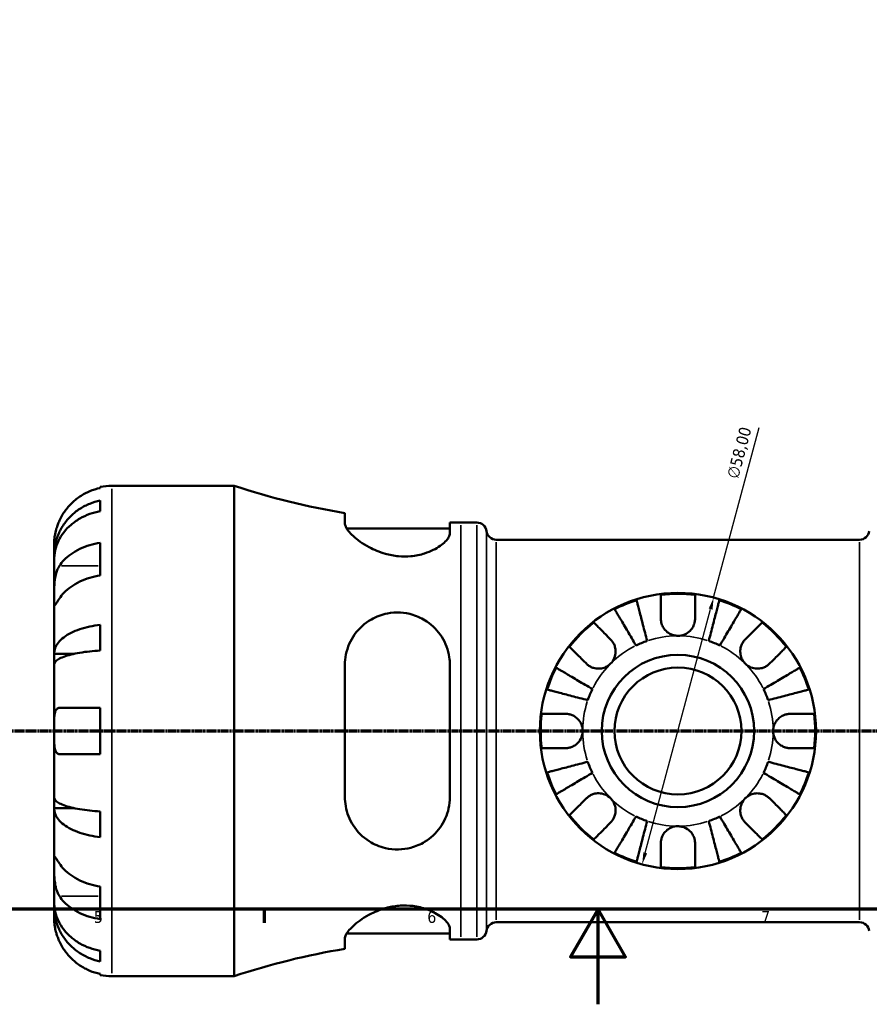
# Model space of a CAD drawing. Header units: millimetres. Extents: x 0 to 902, y 0 to 837.
# Tile 2 of 11: x 299 to 477, y 0 to 207. Entities that reach past the tile are written whole.
import ezdxf

# ---------------------------------------------------------------- set-up
doc = ezdxf.new("R2010")
doc.units = ezdxf.units.MM
doc.linetypes.add('CHAIN', pattern=[0.7087, 0.4724, -0.0591, 0.1181, -0.0591])
for name, color, linetype, lineweight in [('Border (ISO)', 7, 'Continuous', 70), ('Dimension (ISO)', 7, 'Continuous', 25), ('Section Line (ISO)', 7, 'CHAIN', 70), ('Visible (ISO)', 7, 'Continuous', 50), ('Visible Narrow (ISO)', 7, 'Continuous', 35)]:
    doc.layers.add(name, color=color, linetype=linetype, lineweight=lineweight)
doc.styles.add('Note Text (ISO)', font='tahoma.ttf')
doc.dimstyles.new('Default (ISO)', dxfattribs={"dimtxt": 2.5, "dimasz": 2.5, "dimexe": 3.175, "dimexo": 0, "dimgap": 0.762, "dimtad": 1, "dimrnd": 1e-08, "dimzin": 0, "dimtxsty": 'Note Text (ISO)', "dimcen": 0.09, "dimdle": 10, "dimclrd": 256, "dimclre": 256, "dimclrt": 232, "dimazin": 0, "dimtfac": 1.40208, "dimtmove": 0, "dimatfit": 3, "dimfxl": 1, "dimtolj": 1, "dimtzin": 0, "dimlwd": -1, "dimlwe": -1, "dimarcsym": 0})

# ---------------------------------------------------------------- blocks, each defined once
blk = doc.blocks.new('Borders Default Border')
at = {"layer": 'Border (ISO)'}
blk.add_line((350.42, 20), (350.42, 17.1), dxfattribs=at)
at = {"layer": 'Border (ISO)', "flags": 128}
for points in [[(20, 20), (20, 574), (821, 574), (821, 20), (20, 20)], [(420.5, 0), (420.5, 20), (414.73, 10), (426.27, 10), (420.5, 20)]]:
    blk.add_lwpolyline(points, dxfattribs=at)
at = {"layer": 'Border (ISO)', "color": 232, "true_color": 0xca0064, "char_height": 2.5, "attachment_point": 7, "style": 'Note Text (ISO)'}
for s, insert in [('5', (314.64, 17.05)), ('6', (384.66, 17.05)), ('7', (454.77, 17.1))]:
    blk.add_mtext(s, dxfattribs=dict(at, insert=insert))
blk = doc.blocks.new('2dTransSection0')
at = {"layer": 'Section Line (ISO)', "linetype": 'CHAIN'}
blk.add_line((133.6, 57.4), (647.2, 57.4), dxfattribs=at)
blk = doc.blocks.new('*D15')
at = {"layer": 'Defpoints', "color": 0, "transparency": 16777216}
for p in [(444.78, 85.41), (429.77, 29.39)]:
    blk.add_point(p, dxfattribs=at)
at = {"layer": 'Dimension (ISO)', "transparency": 16777216}
for p, q in [((444.78, 85.41), (454.36, 121.16)), ((430.42, 31.8), (444.14, 83))]:
    blk.add_line(p, q, dxfattribs=at)
for points in [[(443.74, 83.11), (444.54, 82.89), (444.78, 85.41)], [(430.02, 31.91), (430.82, 31.7), (429.77, 29.39)]]:
    blk.add_solid(points, dxfattribs=at)
at = {"layer": 'Dimension (ISO)', "color": 232, "true_color": 0xca0064, "transparency": 16777216, "insert": (447.48, 110.85), "char_height": 2.5, "attachment_point": 1, "rotation": 75, "style": 'Note Text (ISO)'}
blk.add_mtext('\\A1;∅58,00', dxfattribs=at)

msp = doc.modelspace()

# ---------------------------------------------------------------- linework, layer by layer
at = {"layer": 'Visible (ISO)'}
for p, q in [((315.979, 108.426), (315.979, 108.656)), ((318.404, 108.901), (344.079, 108.901)), ((344.079, 5.901), (344.079, 108.901)), ((315.979, 103.5598), (315.979, 105.7952)), ((367.3415, 103.1591), (367.3415, 101.0095)), ((367.7269, 99.916), (389.3915, 99.916)), ((389.3915, 98.9426), (389.3915, 101.1938)), ((391.709, 101.176), (395.049, 101.176)), ((399.1366, 97.571), (475.4213, 97.571)), ((306.279, 94.2423), (306.279, 96.776)), ((315.979, 90.0516), (315.979, 96.9106)), ((306.279, 94.2423), (306.3301, 94.2423)), ((306.279, 93.2779), (306.279, 94.2423)), ((306.279, 85.2433), (306.279, 93.2779)), ((306.279, 73.6255), (306.279, 85.2433)), ((315.979, 74.2851), (315.979, 79.682)), ((306.279, 73.6255), (310.5707, 73.6255)), ((306.279, 71.2973), (306.279, 73.6255)), ((306.279, 57.401), (306.279, 71.2973)), ((367.3415, 71.261), (367.3415, 43.541)), ((389.3915, 43.541), (389.3915, 71.261)), ((315.979, 52.551), (315.979, 62.251)), ((306.279, 43.5046), (306.279, 57.401)), ((306.279, 41.1764), (306.279, 43.5046)), ((306.279, 29.5586), (306.279, 41.1764)), ((306.279, 41.1764), (310.5707, 41.1764)), ((315.979, 35.12), (315.979, 40.5168)), ((306.279, 21.524), (306.279, 29.5586)), ((315.979, 17.8913), (315.979, 24.7503)), ((306.279, 20.5597), (306.279, 21.524)), ((306.279, 20.5597), (306.3301, 20.5597)), ((306.279, 18.026), (306.279, 20.5597)), ((399.1366, 17.231), (475.4213, 17.231)), ((367.7269, 14.886), (389.3915, 14.886)), ((389.3915, 13.6081), (389.3915, 15.8593)), ((367.3415, 13.7924), (367.3415, 11.6428)), ((391.709, 13.626), (395.049, 13.626)), ((315.979, 9.0067), (315.979, 11.2422)), ((315.979, 6.1459), (315.979, 6.3759)), ((318.404, 5.901), (344.079, 5.901))]:
    msp.add_line(p, q, dxfattribs=at)
for radius in [29, 16, 13.3333]:
    msp.add_circle((437.279, 57.401), radius, dxfattribs=at)
for centre, radius, start, end in [((318.404, 96.776), 12.125, 90, 101.536959), ((391.709, 251.8745), 150.6985, 251.575096, 260.694591), ((391.709, 251.8745), 150.6985, 269.118849, 270), ((395.049, 99.116), 2.06, 7.180756, 90), ((399.1366, 99.631), 2.06, 187.180756, 270), ((475.4213, 99.631), 2.06, 270, 352.819244), ((437.279, 57.401), 28.8182, 107.543739, 117.456261), ((437.279, 57.401), 28.8182, 82.823794, 97.176206), ((437.279, 57.401), 28.8182, 62.543739, 72.456261), ((437.279, 57.401), 28.8182, 127.823794, 142.176206), ((437.279, 57.401), 28.8182, 37.823794, 52.176206), ((437.279, 57.401), 20, 108.887974, 116.112026), ((437.279, 57.401), 20, 63.887974, 71.112026), ((437.279, 57.401), 28.8182, 152.543739, 162.456261), ((437.279, 57.401), 28.8182, 17.543739, 27.456261), ((437.279, 57.401), 20, 153.887974, 161.112026), ((437.279, 57.401), 20, 18.887974, 26.112026), ((437.279, 57.401), 28.8182, 172.823794, 187.176206), ((437.279, 57.401), 28.8182, 352.823794, 7.176206), ((437.279, 57.401), 20, 198.887974, 206.112026), ((437.279, 57.401), 20, 333.887974, 341.112026), ((437.279, 57.401), 28.8182, 197.543739, 207.456261), ((437.279, 57.401), 28.8182, 332.543739, 342.456261), ((437.279, 57.401), 28.8182, 217.823794, 232.176206), ((437.279, 57.401), 20, 243.887974, 251.112026), ((437.279, 57.401), 20, 288.887974, 296.112026), ((437.279, 57.401), 28.8182, 307.823794, 322.176206), ((437.279, 57.401), 28.8182, 242.543739, 252.456261), ((437.279, 57.401), 28.8182, 287.543739, 297.456261), ((437.279, 57.401), 28.8182, 262.823794, 277.176206), ((399.1366, 15.171), 2.06, 90, 172.819244), ((475.4213, 15.171), 2.06, 7.180756, 90), ((395.049, 15.686), 2.06, 270, 352.819244), ((391.709, -137.0726), 150.6985, 90, 90.881151), ((391.709, -137.0726), 150.6985, 99.305409, 108.424904), ((318.404, 18.026), 12.125, 258.463041, 270)]:
    msp.add_arc(centre, radius, start, end, dxfattribs=at)
for points, knots in [([(315.979, 108.426), (315.2024, 108.2668), (314.444, 108.0273), (313.0811, 107.4614), (312.3545, 107.0794), (310.9983, 106.1706), (310.3687, 105.6437), (309.3096, 104.5815), (308.7829, 103.948), (307.9754, 102.7354), (307.6651, 102.1759), (307.4107, 101.626)], [0.23003714, 0.23003714, 0.23003714, 0.23003714, 0.44815444, 0.44815444, 0.67274363, 0.67274363, 0.89733283, 0.89733283, 1.12273273, 1.12273273, 1.29814862, 1.29814862, 1.29814862, 1.29814862]), ([(306.279, 94.2423), (306.279, 94.9716), (306.3529, 95.7682), (306.6723, 97.3285), (306.9178, 98.0922), (307.4921, 99.4379), (307.8734, 100.1441), (308.7811, 101.4628), (309.3076, 102.0753), (310.3665, 103.1027), (310.9961, 103.6125), (312.3524, 104.4918), (313.0791, 104.8614), (314.4425, 105.4092), (315.2017, 105.6411), (315.979, 105.7952)], [5.40543217, 5.40543217, 5.40543217, 5.40543217, 5.63143793, 5.63143793, 5.85744368, 5.85744368, 6.08261689, 6.08261689, 6.3077901, 6.3077901, 6.53234794, 6.53234794, 6.75690579, 6.75690579, 6.97520876, 6.97520876, 6.97520876, 6.97520876]), ([(315.979, 103.5598), (315.2017, 103.4226), (314.4425, 103.2162), (313.0791, 102.7287), (312.3524, 102.3998), (310.9961, 101.6172), (310.3665, 101.1635), (309.3076, 100.2491), (308.7811, 99.704), (307.8734, 98.5304), (307.4921, 97.9019), (306.9178, 96.7042), (306.6723, 96.0246), (306.3529, 94.636), (306.279, 93.927), (306.279, 93.2779)], [0.23003486, 0.23003486, 0.23003486, 0.23003486, 0.44833783, 0.44833783, 0.67289568, 0.67289568, 0.89745353, 0.89745353, 1.12262674, 1.12262674, 1.34779995, 1.34779995, 1.5738057, 1.5738057, 1.79981146, 1.79981146, 1.79981146, 1.79981146]), ([(307.4107, 101.626), (307.3404, 101.4739), (307.273, 101.3206), (307.0921, 100.8876), (306.9865, 100.6079), (306.7854, 100.0145), (306.6945, 99.7046), (306.5019, 98.9443), (306.4243, 98.52), (306.316, 97.7256), (306.2952, 97.3854), (306.2767, 96.9029), (306.279, 96.776), (306.279, 96.776)], [-0.775077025, -0.775077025, -0.775077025, -0.775077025, -0.725603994, -0.725603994, -0.635942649, -0.635942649, -0.533656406, -0.533656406, -0.3753162, -0.3753162, -0.192167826, -0.192167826, 0, 0, 0, 0]), ([(389.3915, 98.9426), (389.3915, 98.6728), (389.3025, 98.381), (388.8073, 97.4972), (388.1916, 96.8665), (386.4782, 95.6746), (385.3826, 95.1105), (383.197, 94.4129), (382.2219, 94.2041), (380.3421, 94.0306), (379.4799, 94.029), (377.6631, 94.1933), (376.7348, 94.3714), (374.6023, 94.9735), (373.4568, 95.4578), (371.0768, 96.7258), (369.9334, 97.558), (368.3117, 99.0584), (367.7701, 99.7392), (367.3993, 100.5708), (367.3415, 100.8021), (367.3415, 101.0095)], [-3.90217993, -3.90217993, -3.90217993, -3.90217993, -3.64681317, -3.64681317, -3.16699403, -3.16699403, -2.69380431, -2.69380431, -2.36905052, -2.36905052, -2.10605771, -2.10605771, -1.8197277, -1.8197277, -1.4221249, -1.4221249, -0.88910496, -0.88910496, -0.41360928, -0.41360928, -0.20703209, -0.20703209, -0.20703209, -0.20703209]), ([(307.4107, 92.1022), (307.6651, 92.4911), (307.9754, 92.8867), (308.7829, 93.7442), (309.3096, 94.1921), (310.3687, 94.9432), (310.9983, 95.3157), (312.3545, 95.9584), (313.0811, 96.2285), (314.444, 96.6287), (315.2024, 96.798), (315.979, 96.9106)], [5.9143146, 5.9143146, 5.9143146, 5.9143146, 6.08973048, 6.08973048, 6.31513039, 6.31513039, 6.53971958, 6.53971958, 6.76430877, 6.76430877, 6.98242607, 6.98242607, 6.98242607, 6.98242607]), ([(306.279, 85.2433), (306.279, 85.5114), (306.2787, 85.81), (306.2812, 86.4783), (306.2842, 86.8488), (306.3089, 87.7413), (306.3361, 88.2679), (306.4472, 89.2978), (306.5278, 89.7902), (306.7253, 90.5812), (306.8224, 90.8881), (307.0454, 91.4498), (307.1691, 91.7034), (307.34, 91.9914), (307.375, 92.0476), (307.4107, 92.1022)], [0, 0, 0, 0, 0.113756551, 0.113756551, 0.235380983, 0.235380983, 0.394308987, 0.394308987, 0.546306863, 0.546306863, 0.652040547, 0.652040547, 0.753818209, 0.753818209, 0.779337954, 0.779337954, 0.779337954, 0.779337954]), ([(315.979, 90.0516), (315.2024, 89.9391), (314.444, 89.7697), (313.0811, 89.3696), (312.3545, 89.0995), (310.9983, 88.4568), (310.3687, 88.0843), (309.3096, 87.3332), (308.7829, 86.8853), (307.9754, 86.0278), (307.6651, 85.6321), (307.4107, 85.2433)], [0.23003714, 0.23003714, 0.23003714, 0.23003714, 0.44815444, 0.44815444, 0.67274363, 0.67274363, 0.89733283, 0.89733283, 1.12273273, 1.12273273, 1.29814862, 1.29814862, 1.29814862, 1.29814862]), ([(307.4107, 85.2433), (307.3571, 85.1613), (307.3051, 85.0817), (307.1229, 84.8026), (307.0039, 84.6201), (306.7861, 84.2912), (306.6909, 84.1507), (306.4997, 83.8935), (306.4242, 83.8171), (306.3163, 83.8302), (306.2952, 83.9532), (306.2767, 84.4307), (306.279, 84.7896), (306.279, 85.2433)], [-0.780900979, -0.780900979, -0.780900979, -0.780900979, -0.742496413, -0.742496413, -0.641680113, -0.641680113, -0.533087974, -0.533087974, -0.377279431, -0.377279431, -0.192503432, -0.192503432, 0, 0, 0, 0]), ([(428.5922, 84.8787), (428.6218, 84.7643), (428.6663, 84.5922), (428.7714, 84.1857), (428.8423, 83.9118), (429.0109, 83.2598), (429.1086, 82.8819), (429.3055, 82.1206), (429.4228, 81.667), (429.6754, 80.6904), (429.8106, 80.1673), (430.0682, 79.1714), (430.2143, 78.6066), (430.5127, 77.4527), (430.6651, 76.8635), (430.8046, 76.324)], [0.17074416, 0.17074416, 0.17074416, 0.17074416, 0.33302591, 0.33302591, 0.49965759, 0.49965759, 0.66628928, 0.66628928, 0.83312632, 0.83312632, 0.99996336, 0.99996336, 1.16712537, 1.16712537, 1.33428737, 1.33428737, 1.33428737, 1.33428737]), ([(433.679, 81.001), (433.679, 81.3886), (433.679, 81.7812), (433.679, 82.6632), (433.679, 83.1355), (433.679, 83.9262), (433.679, 84.3179), (433.679, 84.9936), (433.679, 85.2776), (433.679, 85.6976), (433.679, 85.8752), (433.679, 85.9934)], [4.427884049, 4.427884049, 4.427884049, 4.427884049, 4.551246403, 4.551246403, 4.719132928, 4.719132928, 4.885869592, 4.885869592, 5.052606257, 5.052606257, 5.214004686, 5.214004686, 5.214004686, 5.214004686]), ([(440.879, 85.9934), (440.879, 85.8752), (440.879, 85.6976), (440.879, 85.2776), (440.879, 84.9936), (440.879, 84.3179), (440.879, 83.9262), (440.879, 83.1355), (440.879, 82.6632), (440.879, 81.7812), (440.879, 81.3886), (440.879, 81.001)], [0.170753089, 0.170753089, 0.170753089, 0.170753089, 0.332151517, 0.332151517, 0.498888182, 0.498888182, 0.665624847, 0.665624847, 0.833511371, 0.833511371, 0.956873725, 0.956873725, 0.956873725, 0.956873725]), ([(443.7533, 76.324), (443.8928, 76.8635), (444.0452, 77.4527), (444.3436, 78.6066), (444.4897, 79.1714), (444.7473, 80.1673), (444.8826, 80.6904), (445.1351, 81.667), (445.2524, 82.1206), (445.4493, 82.8819), (445.5471, 83.2598), (445.7157, 83.9118), (445.7865, 84.1857), (445.8916, 84.5922), (445.9362, 84.7643), (445.9657, 84.8787)], [4.0064771, 4.0064771, 4.0064771, 4.0064771, 4.1736391, 4.1736391, 4.3408011, 4.3408011, 4.50763814, 4.50763814, 4.67447518, 4.67447518, 4.84110687, 4.84110687, 5.00773856, 5.00773856, 5.17002031, 5.17002031, 5.17002031, 5.17002031]), ([(428.4764, 75.3597), (428.1936, 75.8398), (427.8847, 76.3641), (427.2798, 77.3911), (426.9837, 77.8937), (426.4616, 78.7801), (426.1874, 79.2456), (425.6754, 80.1148), (425.4376, 80.5185), (425.0385, 81.196), (424.8404, 81.5324), (424.4986, 82.1126), (424.355, 82.3564), (424.1419, 82.7181), (424.0517, 82.8714), (423.9917, 82.9731)], [4.0064772, 4.0064772, 4.0064772, 4.0064772, 4.1736392, 4.1736392, 4.3408012, 4.3408012, 4.50763824, 4.50763824, 4.67447528, 4.67447528, 4.84110697, 4.84110697, 5.00773866, 5.00773866, 5.1700204, 5.1700204, 5.1700204, 5.1700204]), ([(450.5662, 82.9731), (450.5062, 82.8714), (450.416, 82.7181), (450.2029, 82.3564), (450.0593, 82.1126), (449.7175, 81.5324), (449.5194, 81.196), (449.1203, 80.5185), (448.8825, 80.1148), (448.3705, 79.2456), (448.0963, 78.7801), (447.5742, 77.8937), (447.2781, 77.3911), (446.6732, 76.3641), (446.3643, 75.8398), (446.0815, 75.3597)], [0.17074416, 0.17074416, 0.17074416, 0.17074416, 0.33302591, 0.33302591, 0.49965759, 0.49965759, 0.66628928, 0.66628928, 0.83312632, 0.83312632, 0.99996336, 0.99996336, 1.16712537, 1.16712537, 1.33428737, 1.33428737, 1.33428737, 1.33428737]), ([(367.3415, 71.261), (367.3415, 72.0091), (367.4175, 72.7477), (367.878, 75.0025), (368.5081, 76.4224), (370.2988, 78.9395), (371.4916, 80.0305), (373.9207, 81.4186), (375.0613, 81.8524), (377.1638, 82.2566), (378.0702, 82.3203), (379.8702, 82.2186), (380.7382, 82.0636), (382.6611, 81.4779), (383.6657, 80.9903), (385.8313, 79.5169), (386.8817, 78.4186), (388.4859, 75.891), (389.0317, 74.449), (389.3487, 72.3797), (389.3915, 71.8218), (389.3915, 71.261)], [-3.96248099, -3.96248099, -3.96248099, -3.96248099, -3.72513012, -3.72513012, -3.21817655, -3.21817655, -2.68735953, -2.68735953, -2.30046642, -2.30046642, -2.02260678, -2.02260678, -1.75589657, -1.75589657, -1.41251582, -1.41251582, -0.9317505, -0.9317505, -0.44019098, -0.44019098, -0.26199162, -0.26199162, -0.26199162, -0.26199162]), ([(437.279, 77.401), (436.9969, 77.401), (436.7159, 77.4341), (436.1508, 77.5692), (435.8699, 77.6747), (435.203, 78.0249), (434.8459, 78.3096), (434.3288, 78.9097), (434.1468, 79.1952), (433.8697, 79.7984), (433.7766, 80.1097), (433.6941, 80.6172), (433.679, 80.8104), (433.679, 81.001)], [0, 0, 0, 0, 0.084614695, 0.084614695, 0.174342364, 0.174342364, 0.310887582, 0.310887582, 0.414271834, 0.414271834, 0.516657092, 0.516657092, 0.58005471, 0.58005471, 0.58005471, 0.58005471]), ([(440.879, 81.001), (440.879, 80.7323), (440.8489, 80.4591), (440.7146, 79.8807), (440.6029, 79.5808), (440.2827, 78.9858), (440.0707, 78.7001), (439.4875, 78.1203), (439.0966, 77.8586), (438.2265, 77.4955), (437.7553, 77.401), (437.279, 77.401)], [-0.580105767, -0.580105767, -0.580105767, -0.580105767, -0.490971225, -0.490971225, -0.391105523, -0.391105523, -0.283184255, -0.283184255, -0.142887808, -0.142887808, 0, 0, 0, 0]), ([(306.279, 73.6255), (306.279, 74.0078), (306.3529, 74.4255), (306.6723, 75.2434), (306.9178, 75.6438), (307.4921, 76.3492), (307.8734, 76.7194), (308.7811, 77.4108), (309.3076, 77.7319), (310.3665, 78.2704), (310.9961, 78.5377), (312.3524, 78.9987), (313.0791, 79.1924), (314.4425, 79.4796), (315.2017, 79.6012), (315.979, 79.682)], [5.40543217, 5.40543217, 5.40543217, 5.40543217, 5.63143793, 5.63143793, 5.85744368, 5.85744368, 6.08261689, 6.08261689, 6.3077901, 6.3077901, 6.53234794, 6.53234794, 6.75690579, 6.75690579, 6.97520876, 6.97520876, 6.97520876, 6.97520876]), ([(419.6066, 80.1644), (419.6902, 80.0809), (419.8158, 79.9553), (420.1128, 79.6583), (420.3136, 79.4575), (420.7914, 78.9797), (421.0684, 78.7027), (421.6275, 78.1436), (421.9615, 77.8096), (422.5851, 77.186), (422.8627, 76.9084), (423.1368, 76.6343)], [0.170753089, 0.170753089, 0.170753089, 0.170753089, 0.332151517, 0.332151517, 0.498888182, 0.498888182, 0.665624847, 0.665624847, 0.833511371, 0.833511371, 0.956873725, 0.956873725, 0.956873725, 0.956873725]), ([(451.4211, 76.6343), (451.6952, 76.9084), (451.9728, 77.186), (452.5965, 77.8096), (452.9305, 78.1436), (453.4895, 78.7027), (453.7665, 78.9797), (454.2443, 79.4575), (454.4451, 79.6583), (454.7421, 79.9553), (454.8677, 80.0809), (454.9513, 80.1644)], [4.427884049, 4.427884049, 4.427884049, 4.427884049, 4.551246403, 4.551246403, 4.719132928, 4.719132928, 4.885869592, 4.885869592, 5.052606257, 5.052606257, 5.214004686, 5.214004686, 5.214004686, 5.214004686]), ([(423.1368, 76.6343), (423.2255, 76.5456), (423.3103, 76.4516), (423.5349, 76.1737), (423.664, 75.9792), (423.8895, 75.5523), (423.9832, 75.3208), (424.1491, 74.7407), (424.1965, 74.3881), (424.1835, 73.5815), (424.0922, 73.1363), (423.7396, 72.2793), (423.4734, 71.8796), (423.1368, 71.5431)], [-0.580048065, -0.580048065, -0.580048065, -0.580048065, -0.538452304, -0.538452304, -0.463837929, -0.463837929, -0.386263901, -0.386263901, -0.278402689, -0.278402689, -0.142779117, -0.142779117, 0, 0, 0, 0]), ([(451.4211, 71.5431), (451.2378, 71.7264), (451.0749, 71.9288), (450.7858, 72.3802), (450.664, 72.6297), (450.4422, 73.258), (450.3733, 73.6433), (450.3613, 74.3971), (450.4113, 74.758), (450.5831, 75.3433), (450.6777, 75.5726), (450.9051, 75.9974), (451.0357, 76.1917), (451.2576, 76.4626), (451.3377, 76.5509), (451.4211, 76.6343)], [0, 0, 0, 0, 0.077749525, 0.077749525, 0.160819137, 0.160819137, 0.277837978, 0.277837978, 0.388289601, 0.388289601, 0.465429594, 0.465429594, 0.540354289, 0.540354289, 0.57953204, 0.57953204, 0.57953204, 0.57953204]), ([(418.0457, 71.5431), (417.7715, 71.8172), (417.4939, 72.0948), (416.8703, 72.7185), (416.5363, 73.0525), (415.9772, 73.6115), (415.7002, 73.8885), (415.2224, 74.3663), (415.0216, 74.5671), (414.7246, 74.8641), (414.5991, 74.9897), (414.5155, 75.0733)], [4.427884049, 4.427884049, 4.427884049, 4.427884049, 4.551246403, 4.551246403, 4.719132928, 4.719132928, 4.885869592, 4.885869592, 5.052606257, 5.052606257, 5.214004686, 5.214004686, 5.214004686, 5.214004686]), ([(460.0424, 75.0733), (459.9589, 74.9897), (459.8333, 74.8641), (459.5363, 74.5671), (459.3355, 74.3663), (458.8577, 73.8885), (458.5807, 73.6115), (458.0216, 73.0525), (457.6876, 72.7185), (457.064, 72.0948), (456.7864, 71.8172), (456.5123, 71.5431)], [0.170753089, 0.170753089, 0.170753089, 0.170753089, 0.332151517, 0.332151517, 0.498888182, 0.498888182, 0.665624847, 0.665624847, 0.833511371, 0.833511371, 0.956873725, 0.956873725, 0.956873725, 0.956873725]), ([(315.979, 74.2851), (315.2017, 74.2452), (314.4425, 74.1853), (313.0791, 74.0436), (312.3524, 73.948), (310.9961, 73.7206), (310.3665, 73.5888), (309.3076, 73.3231), (308.7811, 73.1647), (307.8734, 72.8236), (307.4921, 72.641), (306.9178, 72.293), (306.6723, 72.0955), (306.3529, 71.692), (306.279, 71.4859), (306.279, 71.2973)], [0.23003486, 0.23003486, 0.23003486, 0.23003486, 0.44833783, 0.44833783, 0.67289568, 0.67289568, 0.89745353, 0.89745353, 1.12262674, 1.12262674, 1.34779995, 1.34779995, 1.5738057, 1.5738057, 1.79981146, 1.79981146, 1.79981146, 1.79981146]), ([(411.7068, 70.6882), (411.8086, 70.6282), (411.9618, 70.538), (412.3235, 70.3249), (412.5673, 70.1813), (413.1475, 69.8395), (413.4839, 69.6414), (414.1615, 69.2423), (414.5651, 69.0045), (415.4343, 68.4925), (415.8998, 68.2183), (416.7862, 67.6962), (417.2888, 67.4001), (418.3158, 66.7952), (418.8401, 66.4863), (419.3203, 66.2035)], [0.17074416, 0.17074416, 0.17074416, 0.17074416, 0.33302591, 0.33302591, 0.49965759, 0.49965759, 0.66628928, 0.66628928, 0.83312632, 0.83312632, 0.99996336, 0.99996336, 1.16712537, 1.16712537, 1.33428737, 1.33428737, 1.33428737, 1.33428737]), ([(423.1368, 71.5431), (422.9536, 71.3598), (422.7511, 71.1969), (422.2997, 70.9078), (422.0502, 70.786), (421.4219, 70.5642), (421.0366, 70.4953), (420.2828, 70.4833), (419.9219, 70.5333), (419.3366, 70.7051), (419.1073, 70.7997), (418.6825, 71.0271), (418.4883, 71.1577), (418.2173, 71.3796), (418.1291, 71.4597), (418.0457, 71.5431)], [0, 0, 0, 0, 0.077749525, 0.077749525, 0.160819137, 0.160819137, 0.277837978, 0.277837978, 0.388289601, 0.388289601, 0.465429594, 0.465429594, 0.540354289, 0.540354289, 0.57953204, 0.57953204, 0.57953204, 0.57953204]), ([(456.5123, 71.5431), (456.4236, 71.4545), (456.3296, 71.3696), (456.0517, 71.145), (455.8572, 71.0159), (455.4303, 70.7904), (455.1988, 70.6967), (454.6187, 70.5309), (454.2661, 70.4834), (453.4595, 70.4964), (453.0143, 70.5877), (452.1573, 70.9403), (451.7576, 71.2066), (451.4211, 71.5431)], [-0.580048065, -0.580048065, -0.580048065, -0.580048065, -0.538452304, -0.538452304, -0.463837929, -0.463837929, -0.386263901, -0.386263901, -0.278402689, -0.278402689, -0.142779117, -0.142779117, 0, 0, 0, 0]), ([(455.2377, 66.2035), (455.7178, 66.4863), (456.2421, 66.7952), (457.2691, 67.4001), (457.7717, 67.6962), (458.6581, 68.2183), (459.1236, 68.4925), (459.9928, 69.0045), (460.3965, 69.2423), (461.074, 69.6414), (461.4104, 69.8395), (461.9906, 70.1813), (462.2344, 70.3249), (462.5961, 70.538), (462.7494, 70.6282), (462.8511, 70.6882)], [4.0064771, 4.0064771, 4.0064771, 4.0064771, 4.1736391, 4.1736391, 4.3408011, 4.3408011, 4.50763814, 4.50763814, 4.67447518, 4.67447518, 4.84110687, 4.84110687, 5.00773856, 5.00773856, 5.17002031, 5.17002031, 5.17002031, 5.17002031]), ([(418.3559, 63.8753), (417.8164, 64.0148), (417.2273, 64.1672), (416.0733, 64.4656), (415.5086, 64.6117), (414.5126, 64.8693), (413.9895, 65.0046), (413.0129, 65.2571), (412.5593, 65.3744), (411.798, 65.5713), (411.4201, 65.6691), (410.7681, 65.8377), (410.4942, 65.9085), (410.0877, 66.0136), (409.9156, 66.0582), (409.8012, 66.0877)], [4.0064771, 4.0064771, 4.0064771, 4.0064771, 4.1736391, 4.1736391, 4.3408011, 4.3408011, 4.50763814, 4.50763814, 4.67447518, 4.67447518, 4.84110687, 4.84110687, 5.00773856, 5.00773856, 5.17002031, 5.17002031, 5.17002031, 5.17002031]), ([(464.7567, 66.0877), (464.6423, 66.0582), (464.4702, 66.0136), (464.0637, 65.9085), (463.7898, 65.8377), (463.1378, 65.6691), (462.7599, 65.5713), (461.9986, 65.3744), (461.545, 65.2571), (460.5684, 65.0046), (460.0453, 64.8693), (459.0494, 64.6117), (458.4846, 64.4656), (457.3307, 64.1672), (456.7415, 64.0148), (456.202, 63.8753)], [0.17074416, 0.17074416, 0.17074416, 0.17074416, 0.33302591, 0.33302591, 0.49965759, 0.49965759, 0.66628928, 0.66628928, 0.83312632, 0.83312632, 0.99996336, 0.99996336, 1.16712537, 1.16712537, 1.33428737, 1.33428737, 1.33428737, 1.33428737]), ([(306.279, 57.401), (306.279, 57.8863), (306.2782, 58.3687), (306.285, 59.3533), (306.2938, 59.8438), (306.3528, 60.6821), (306.3992, 61.0322), (306.5439, 61.5733), (306.6332, 61.7749), (306.821, 62.019), (306.9026, 62.0921), (307.0757, 62.1927), (307.1649, 62.2238), (307.3093, 62.2471), (307.3592, 62.251), (307.4107, 62.251)], [0, 0, 0, 0, 0.145589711, 0.145589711, 0.30930841, 0.30930841, 0.458305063, 0.458305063, 0.587351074, 0.587351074, 0.667754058, 0.667754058, 0.739991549, 0.739991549, 0.776322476, 0.776322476, 0.776322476, 0.776322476]), ([(307.4107, 62.251), (307.6651, 62.251), (307.9754, 62.251), (308.7829, 62.251), (309.3096, 62.251), (310.3687, 62.251), (310.9983, 62.251), (312.3545, 62.251), (313.0811, 62.251), (314.444, 62.251), (315.2024, 62.251), (315.979, 62.251)], [5.9143146, 5.9143146, 5.9143146, 5.9143146, 6.08973048, 6.08973048, 6.31513039, 6.31513039, 6.53971958, 6.53971958, 6.76430877, 6.76430877, 6.98242607, 6.98242607, 6.98242607, 6.98242607]), ([(408.6865, 61.001), (408.8047, 61.001), (408.9823, 61.001), (409.4023, 61.001), (409.6863, 61.001), (410.3621, 61.001), (410.7537, 61.001), (411.5444, 61.001), (412.0167, 61.001), (412.8987, 61.001), (413.2913, 61.001), (413.679, 61.001)], [0.170753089, 0.170753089, 0.170753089, 0.170753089, 0.332151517, 0.332151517, 0.498888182, 0.498888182, 0.665624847, 0.665624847, 0.833511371, 0.833511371, 0.956873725, 0.956873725, 0.956873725, 0.956873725]), ([(413.679, 61.001), (413.822, 61.001), (413.9664, 60.9924), (414.3259, 60.9489), (414.5402, 60.9034), (414.9813, 60.7657), (415.2053, 60.6706), (415.7311, 60.38), (416.0171, 60.162), (416.5796, 59.5799), (416.8287, 59.2013), (417.1848, 58.3471), (417.279, 57.8762), (417.279, 57.401)], [-0.576476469, -0.576476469, -0.576476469, -0.576476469, -0.529686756, -0.529686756, -0.460540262, -0.460540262, -0.385624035, -0.385624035, -0.277308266, -0.277308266, -0.142580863, -0.142580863, 0, 0, 0, 0]), ([(457.279, 57.401), (457.279, 57.6812), (457.3117, 57.9605), (457.4467, 58.5288), (457.554, 58.814), (457.9121, 59.4921), (458.2048, 59.8544), (458.7996, 60.357), (459.0668, 60.5272), (459.5593, 60.7584), (459.7751, 60.8349), (460.2183, 60.9474), (460.4441, 60.9816), (460.7385, 60.9989), (460.8089, 61.001), (460.879, 61.001)], [-2.499132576, -2.499132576, -2.499132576, -2.499132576, -2.415054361, -2.415054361, -2.323847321, -2.323847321, -2.184114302, -2.184114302, -2.086747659, -2.086747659, -2.014406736, -2.014406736, -1.939942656, -1.939942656, -1.916375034, -1.916375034, -1.916375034, -1.916375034]), ([(460.879, 61.001), (461.2666, 61.001), (461.6592, 61.001), (462.5412, 61.001), (463.0135, 61.001), (463.8042, 61.001), (464.1959, 61.001), (464.8716, 61.001), (465.1556, 61.001), (465.5756, 61.001), (465.7532, 61.001), (465.8714, 61.001)], [4.427887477, 4.427887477, 4.427887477, 4.427887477, 4.551249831, 4.551249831, 4.719136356, 4.719136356, 4.885873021, 4.885873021, 5.052609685, 5.052609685, 5.214008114, 5.214008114, 5.214008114, 5.214008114]), ([(307.4107, 52.551), (307.3164, 52.551), (307.2271, 52.5638), (307.053, 52.6194), (306.9695, 52.6644), (306.7967, 52.8053), (306.7128, 52.9112), (306.5111, 53.2889), (306.4261, 53.6195), (306.3158, 54.4618), (306.2951, 54.9724), (306.2767, 56.1242), (306.279, 56.7588), (306.279, 57.401)], [-0.785164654, -0.785164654, -0.785164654, -0.785164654, -0.716742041, -0.716742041, -0.642593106, -0.642593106, -0.548173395, -0.548173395, -0.375844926, -0.375844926, -0.192659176, -0.192659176, 0, 0, 0, 0]), ([(417.279, 57.401), (417.279, 57.1207), (417.2462, 56.8414), (417.1112, 56.2731), (417.0039, 55.988), (416.6459, 55.3098), (416.3531, 54.9475), (415.7584, 54.4449), (415.4911, 54.2747), (414.9986, 54.0435), (414.7828, 53.967), (414.3396, 53.8545), (414.1139, 53.8203), (413.8195, 53.803), (413.749, 53.801), (413.679, 53.801)], [-2.499132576, -2.499132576, -2.499132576, -2.499132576, -2.415054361, -2.415054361, -2.323847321, -2.323847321, -2.184114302, -2.184114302, -2.086747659, -2.086747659, -2.014406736, -2.014406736, -1.939942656, -1.939942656, -1.916375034, -1.916375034, -1.916375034, -1.916375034]), ([(460.879, 53.801), (460.7359, 53.801), (460.5915, 53.8095), (460.2321, 53.853), (460.0177, 53.8985), (459.5766, 54.0362), (459.3526, 54.1313), (458.8268, 54.4219), (458.5408, 54.6399), (457.9784, 55.222), (457.7292, 55.6006), (457.3731, 56.4548), (457.279, 56.9257), (457.279, 57.401)], [-0.576476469, -0.576476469, -0.576476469, -0.576476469, -0.529686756, -0.529686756, -0.460540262, -0.460540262, -0.385624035, -0.385624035, -0.277308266, -0.277308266, -0.142580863, -0.142580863, 0, 0, 0, 0]), ([(413.679, 53.801), (413.2913, 53.801), (412.8987, 53.801), (412.0167, 53.801), (411.5444, 53.801), (410.7537, 53.801), (410.3621, 53.801), (409.6863, 53.801), (409.4023, 53.801), (408.9823, 53.801), (408.8047, 53.801), (408.6865, 53.801)], [4.427884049, 4.427884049, 4.427884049, 4.427884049, 4.551246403, 4.551246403, 4.719132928, 4.719132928, 4.885869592, 4.885869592, 5.052606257, 5.052606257, 5.214004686, 5.214004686, 5.214004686, 5.214004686]), ([(465.8714, 53.801), (465.7532, 53.801), (465.5756, 53.801), (465.1556, 53.801), (464.8716, 53.801), (464.1959, 53.801), (463.8042, 53.801), (463.0135, 53.801), (462.5412, 53.801), (461.6592, 53.801), (461.2666, 53.801), (460.879, 53.801)], [0.170753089, 0.170753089, 0.170753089, 0.170753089, 0.332151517, 0.332151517, 0.498888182, 0.498888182, 0.665624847, 0.665624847, 0.833511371, 0.833511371, 0.956873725, 0.956873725, 0.956873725, 0.956873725]), ([(315.979, 52.551), (315.2024, 52.551), (314.444, 52.551), (313.0811, 52.551), (312.3545, 52.551), (310.9983, 52.551), (310.3687, 52.551), (309.3096, 52.551), (308.7829, 52.551), (307.9754, 52.551), (307.6651, 52.551), (307.4107, 52.551)], [0.23003714, 0.23003714, 0.23003714, 0.23003714, 0.44815444, 0.44815444, 0.67274363, 0.67274363, 0.89733283, 0.89733283, 1.12273273, 1.12273273, 1.29814862, 1.29814862, 1.29814862, 1.29814862]), ([(409.8012, 48.7142), (409.9156, 48.7438), (410.0877, 48.7883), (410.4942, 48.8934), (410.7681, 48.9643), (411.4201, 49.1329), (411.798, 49.2306), (412.5593, 49.4275), (413.0129, 49.5448), (413.9895, 49.7974), (414.5126, 49.9326), (415.5086, 50.1902), (416.0733, 50.3363), (417.2273, 50.6347), (417.8164, 50.7871), (418.3559, 50.9266)], [0.17074416, 0.17074416, 0.17074416, 0.17074416, 0.33302591, 0.33302591, 0.49965759, 0.49965759, 0.66628928, 0.66628928, 0.83312632, 0.83312632, 0.99996336, 0.99996336, 1.16712537, 1.16712537, 1.33428737, 1.33428737, 1.33428737, 1.33428737]), ([(456.202, 50.9266), (456.7415, 50.7871), (457.3307, 50.6347), (458.4846, 50.3363), (459.0494, 50.1902), (460.0453, 49.9326), (460.5684, 49.7974), (461.545, 49.5448), (461.9986, 49.4275), (462.7599, 49.2306), (463.1378, 49.1329), (463.7898, 48.9643), (464.0637, 48.8934), (464.4702, 48.7883), (464.6423, 48.7438), (464.7567, 48.7142)], [4.0064772, 4.0064772, 4.0064772, 4.0064772, 4.1736392, 4.1736392, 4.34080121, 4.34080121, 4.50763825, 4.50763825, 4.67447529, 4.67447529, 4.84110698, 4.84110698, 5.00773866, 5.00773866, 5.17002041, 5.17002041, 5.17002041, 5.17002041]), ([(419.3203, 48.5984), (418.8401, 48.3156), (418.3158, 48.0067), (417.2888, 47.4018), (416.7862, 47.1057), (415.8998, 46.5836), (415.4343, 46.3094), (414.5651, 45.7974), (414.1615, 45.5596), (413.4839, 45.1605), (413.1475, 44.9624), (412.5673, 44.6206), (412.3235, 44.477), (411.9618, 44.2639), (411.8086, 44.1737), (411.7068, 44.1137)], [4.0064771, 4.0064771, 4.0064771, 4.0064771, 4.1736391, 4.1736391, 4.3408011, 4.3408011, 4.50763814, 4.50763814, 4.67447518, 4.67447518, 4.84110687, 4.84110687, 5.00773856, 5.00773856, 5.17002031, 5.17002031, 5.17002031, 5.17002031]), ([(462.8511, 44.1137), (462.7494, 44.1737), (462.5961, 44.2639), (462.2344, 44.477), (461.9906, 44.6206), (461.4104, 44.9624), (461.074, 45.1605), (460.3965, 45.5596), (459.9928, 45.7974), (459.1236, 46.3094), (458.6581, 46.5836), (457.7717, 47.1057), (457.2691, 47.4018), (456.2421, 48.0067), (455.7178, 48.3156), (455.2377, 48.5984)], [0.17074416, 0.17074416, 0.17074416, 0.17074416, 0.33302591, 0.33302591, 0.49965759, 0.49965759, 0.66628928, 0.66628928, 0.83312632, 0.83312632, 0.99996336, 0.99996336, 1.16712537, 1.16712537, 1.33428737, 1.33428737, 1.33428737, 1.33428737]), ([(306.279, 43.5046), (306.279, 43.316), (306.3529, 43.11), (306.6723, 42.7064), (306.9178, 42.5089), (307.4921, 42.1609), (307.8734, 41.9783), (308.7811, 41.6372), (309.3076, 41.4788), (310.3665, 41.2131), (310.9961, 41.0813), (312.3524, 40.8539), (313.0791, 40.7583), (314.4425, 40.6166), (315.2017, 40.5567), (315.979, 40.5168)], [5.40543217, 5.40543217, 5.40543217, 5.40543217, 5.63143793, 5.63143793, 5.85744368, 5.85744368, 6.08261689, 6.08261689, 6.3077901, 6.3077901, 6.53234794, 6.53234794, 6.75690579, 6.75690579, 6.97520876, 6.97520876, 6.97520876, 6.97520876]), ([(389.3915, 43.541), (389.3915, 42.7322), (389.3025, 41.9331), (388.8073, 39.6973), (388.1916, 38.3246), (386.4782, 35.9327), (385.3826, 34.9025), (383.197, 33.576), (382.2219, 33.1563), (380.3421, 32.6596), (379.4799, 32.5379), (377.6631, 32.4977), (376.7348, 32.5989), (374.6023, 33.1005), (373.4568, 33.5961), (371.0768, 35.1134), (369.9334, 36.2631), (368.3117, 38.8008), (367.7701, 40.1572), (367.3993, 42.243), (367.3415, 42.8884), (367.3415, 43.541)], [-3.90217993, -3.90217993, -3.90217993, -3.90217993, -3.64681317, -3.64681317, -3.16699403, -3.16699403, -2.69380431, -2.69380431, -2.36905052, -2.36905052, -2.10605771, -2.10605771, -1.8197277, -1.8197277, -1.4221249, -1.4221249, -0.88910496, -0.88910496, -0.41360928, -0.41360928, -0.20703209, -0.20703209, -0.20703209, -0.20703209]), ([(418.0457, 43.2588), (418.1343, 43.3475), (418.2284, 43.4323), (418.5062, 43.6569), (418.7007, 43.786), (419.1277, 44.0115), (419.3591, 44.1052), (419.9392, 44.2711), (420.2918, 44.3185), (421.0984, 44.3055), (421.5436, 44.2142), (422.4006, 43.8616), (422.8003, 43.5954), (423.1368, 43.2588)], [-0.580048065, -0.580048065, -0.580048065, -0.580048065, -0.538452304, -0.538452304, -0.463837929, -0.463837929, -0.386263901, -0.386263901, -0.278402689, -0.278402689, -0.142779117, -0.142779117, 0, 0, 0, 0]), ([(451.4211, 43.2588), (451.6044, 43.4421), (451.8068, 43.605), (452.2582, 43.8941), (452.5077, 44.016), (453.136, 44.2377), (453.5213, 44.3066), (454.2751, 44.3186), (454.636, 44.2687), (455.2213, 44.0968), (455.4506, 44.0023), (455.8754, 43.7748), (456.0697, 43.6442), (456.3406, 43.4223), (456.4289, 43.3422), (456.5123, 43.2588)], [0, 0, 0, 0, 0.077749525, 0.077749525, 0.160819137, 0.160819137, 0.277837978, 0.277837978, 0.388289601, 0.388289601, 0.465429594, 0.465429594, 0.540354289, 0.540354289, 0.57953204, 0.57953204, 0.57953204, 0.57953204]), ([(414.5155, 39.7286), (414.5991, 39.8122), (414.7246, 39.9378), (415.0216, 40.2348), (415.2224, 40.4356), (415.7002, 40.9134), (415.9772, 41.1904), (416.5363, 41.7495), (416.8703, 42.0835), (417.4939, 42.7071), (417.7715, 42.9847), (418.0457, 43.2588)], [0.170753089, 0.170753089, 0.170753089, 0.170753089, 0.332151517, 0.332151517, 0.498888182, 0.498888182, 0.665624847, 0.665624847, 0.833511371, 0.833511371, 0.956873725, 0.956873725, 0.956873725, 0.956873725]), ([(423.1368, 43.2588), (423.3201, 43.0756), (423.483, 42.8731), (423.7721, 42.4217), (423.894, 42.1722), (424.1157, 41.5439), (424.1846, 41.1586), (424.1966, 40.4048), (424.1467, 40.0439), (423.9748, 39.4586), (423.8803, 39.2293), (423.6528, 38.8045), (423.5222, 38.6103), (423.3003, 38.3393), (423.2202, 38.2511), (423.1368, 38.1677)], [0, 0, 0, 0, 0.077749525, 0.077749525, 0.160819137, 0.160819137, 0.277837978, 0.277837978, 0.388289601, 0.388289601, 0.465429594, 0.465429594, 0.540354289, 0.540354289, 0.57953204, 0.57953204, 0.57953204, 0.57953204]), ([(451.4211, 38.1677), (451.3325, 38.2563), (451.2476, 38.3504), (451.023, 38.6282), (450.8939, 38.8227), (450.6684, 39.2497), (450.5747, 39.4811), (450.4089, 40.0612), (450.3614, 40.4138), (450.3744, 41.2204), (450.4657, 41.6656), (450.8183, 42.5226), (451.0846, 42.9223), (451.4211, 43.2588)], [-0.580048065, -0.580048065, -0.580048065, -0.580048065, -0.538452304, -0.538452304, -0.463837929, -0.463837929, -0.386263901, -0.386263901, -0.278402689, -0.278402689, -0.142779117, -0.142779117, 0, 0, 0, 0]), ([(456.5123, 43.2588), (456.7864, 42.9847), (457.064, 42.7071), (457.6876, 42.0835), (458.0216, 41.7495), (458.5807, 41.1904), (458.8577, 40.9134), (459.3355, 40.4356), (459.5363, 40.2348), (459.8333, 39.9378), (459.9589, 39.8122), (460.0424, 39.7286)], [4.427884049, 4.427884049, 4.427884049, 4.427884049, 4.551246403, 4.551246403, 4.719132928, 4.719132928, 4.885869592, 4.885869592, 5.052606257, 5.052606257, 5.214004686, 5.214004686, 5.214004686, 5.214004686]), ([(315.979, 35.12), (315.2017, 35.2008), (314.4425, 35.3223), (313.0791, 35.6095), (312.3524, 35.8032), (310.9961, 36.2642), (310.3665, 36.5315), (309.3076, 37.0701), (308.7811, 37.3912), (307.8734, 38.0825), (307.4921, 38.4527), (306.9178, 39.1582), (306.6723, 39.5585), (306.3529, 40.3765), (306.279, 40.7941), (306.279, 41.1764)], [0.23003486, 0.23003486, 0.23003486, 0.23003486, 0.44833783, 0.44833783, 0.67289568, 0.67289568, 0.89745353, 0.89745353, 1.12262674, 1.12262674, 1.34779995, 1.34779995, 1.5738057, 1.5738057, 1.79981146, 1.79981146, 1.79981146, 1.79981146]), ([(423.9917, 31.8288), (424.0517, 31.9306), (424.1419, 32.0838), (424.355, 32.4455), (424.4986, 32.6893), (424.8404, 33.2695), (425.0385, 33.6059), (425.4376, 34.2835), (425.6754, 34.6871), (426.1874, 35.5563), (426.4616, 36.0218), (426.9837, 36.9082), (427.2798, 37.4108), (427.8847, 38.4378), (428.1936, 38.9621), (428.4764, 39.4423)], [0.17074416, 0.17074416, 0.17074416, 0.17074416, 0.33302591, 0.33302591, 0.49965759, 0.49965759, 0.66628928, 0.66628928, 0.83312632, 0.83312632, 0.99996336, 0.99996336, 1.16712537, 1.16712537, 1.33428737, 1.33428737, 1.33428737, 1.33428737]), ([(446.0815, 39.4423), (446.3643, 38.9621), (446.6732, 38.4378), (447.2781, 37.4108), (447.5742, 36.9082), (448.0963, 36.0218), (448.3705, 35.5563), (448.8825, 34.6871), (449.1203, 34.2835), (449.5194, 33.6059), (449.7175, 33.2695), (450.0593, 32.6893), (450.2029, 32.4455), (450.416, 32.0838), (450.5062, 31.9306), (450.5662, 31.8288)], [4.0064771, 4.0064771, 4.0064771, 4.0064771, 4.1736391, 4.1736391, 4.3408011, 4.3408011, 4.50763814, 4.50763814, 4.67447518, 4.67447518, 4.84110687, 4.84110687, 5.00773856, 5.00773856, 5.17002031, 5.17002031, 5.17002031, 5.17002031]), ([(423.1368, 38.1677), (422.8627, 37.8935), (422.5851, 37.6159), (421.9615, 36.9923), (421.6275, 36.6583), (421.0684, 36.0992), (420.7914, 35.8222), (420.3136, 35.3444), (420.1128, 35.1436), (419.8158, 34.8466), (419.6902, 34.7211), (419.6066, 34.6375)], [4.427887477, 4.427887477, 4.427887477, 4.427887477, 4.551249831, 4.551249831, 4.719136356, 4.719136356, 4.885873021, 4.885873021, 5.052609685, 5.052609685, 5.214008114, 5.214008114, 5.214008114, 5.214008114]), ([(430.8046, 38.4779), (430.6651, 37.9384), (430.5127, 37.3493), (430.2143, 36.1953), (430.0682, 35.6306), (429.8106, 34.6346), (429.6754, 34.1115), (429.4228, 33.1349), (429.3055, 32.6813), (429.1086, 31.92), (429.0109, 31.5421), (428.8423, 30.8901), (428.7714, 30.6162), (428.6663, 30.2097), (428.6218, 30.0376), (428.5922, 29.9232)], [4.0064771, 4.0064771, 4.0064771, 4.0064771, 4.17363911, 4.17363911, 4.34080111, 4.34080111, 4.50763815, 4.50763815, 4.67447519, 4.67447519, 4.84110688, 4.84110688, 5.00773857, 5.00773857, 5.17002031, 5.17002031, 5.17002031, 5.17002031]), ([(433.679, 33.801), (433.679, 33.944), (433.6875, 34.0884), (433.731, 34.4479), (433.7765, 34.6622), (433.9142, 35.1033), (434.0093, 35.3273), (434.2999, 35.8531), (434.5179, 36.1391), (435.1, 36.7016), (435.4786, 36.9507), (436.3328, 37.3068), (436.8037, 37.401), (437.279, 37.401)], [-0.576476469, -0.576476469, -0.576476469, -0.576476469, -0.529686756, -0.529686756, -0.460540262, -0.460540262, -0.385624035, -0.385624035, -0.277308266, -0.277308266, -0.142580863, -0.142580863, 0, 0, 0, 0]), ([(437.279, 37.401), (437.5592, 37.401), (437.8385, 37.3682), (438.4068, 37.2332), (438.692, 37.1259), (439.3701, 36.7679), (439.7324, 36.4751), (440.235, 35.8804), (440.4052, 35.6131), (440.6364, 35.1206), (440.7129, 34.9048), (440.8254, 34.4616), (440.8596, 34.2359), (440.8769, 33.9415), (440.879, 33.871), (440.879, 33.801)], [-2.499132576, -2.499132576, -2.499132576, -2.499132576, -2.415054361, -2.415054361, -2.323847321, -2.323847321, -2.184114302, -2.184114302, -2.086747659, -2.086747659, -2.014406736, -2.014406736, -1.939942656, -1.939942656, -1.916375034, -1.916375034, -1.916375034, -1.916375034]), ([(445.9657, 29.9232), (445.9362, 30.0376), (445.8916, 30.2097), (445.7865, 30.6162), (445.7157, 30.8901), (445.5471, 31.5421), (445.4493, 31.92), (445.2524, 32.6813), (445.1351, 33.1349), (444.8826, 34.1115), (444.7473, 34.6346), (444.4897, 35.6306), (444.3436, 36.1953), (444.0452, 37.3493), (443.8928, 37.9384), (443.7533, 38.4779)], [0.17074416, 0.17074416, 0.17074416, 0.17074416, 0.33302591, 0.33302591, 0.49965759, 0.49965759, 0.66628928, 0.66628928, 0.83312632, 0.83312632, 0.99996336, 0.99996336, 1.16712537, 1.16712537, 1.33428737, 1.33428737, 1.33428737, 1.33428737]), ([(454.9513, 34.6375), (454.8677, 34.7211), (454.7421, 34.8466), (454.4451, 35.1436), (454.2443, 35.3444), (453.7665, 35.8222), (453.4895, 36.0992), (452.9305, 36.6583), (452.5965, 36.9923), (451.9728, 37.6159), (451.6952, 37.8935), (451.4211, 38.1677)], [0.170753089, 0.170753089, 0.170753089, 0.170753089, 0.332151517, 0.332151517, 0.498888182, 0.498888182, 0.665624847, 0.665624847, 0.833511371, 0.833511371, 0.956873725, 0.956873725, 0.956873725, 0.956873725]), ([(433.679, 28.8085), (433.679, 28.9267), (433.679, 29.1043), (433.679, 29.5243), (433.679, 29.8083), (433.679, 30.4841), (433.679, 30.8757), (433.679, 31.6664), (433.679, 32.1387), (433.679, 33.0207), (433.679, 33.4133), (433.679, 33.801)], [0.170753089, 0.170753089, 0.170753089, 0.170753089, 0.332151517, 0.332151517, 0.498888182, 0.498888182, 0.665624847, 0.665624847, 0.833511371, 0.833511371, 0.956873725, 0.956873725, 0.956873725, 0.956873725]), ([(440.879, 33.801), (440.879, 33.4133), (440.879, 33.0207), (440.879, 32.1387), (440.879, 31.6664), (440.879, 30.8757), (440.879, 30.4841), (440.879, 29.8083), (440.879, 29.5243), (440.879, 29.1043), (440.879, 28.9267), (440.879, 28.8085)], [4.427884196, 4.427884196, 4.427884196, 4.427884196, 4.55124655, 4.55124655, 4.719133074, 4.719133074, 4.885869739, 4.885869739, 5.052606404, 5.052606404, 5.214004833, 5.214004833, 5.214004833, 5.214004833]), ([(307.4107, 22.6997), (307.3571, 22.7817), (307.3051, 22.8672), (307.1229, 23.1898), (307.0039, 23.4459), (306.7861, 24.0213), (306.6909, 24.3407), (306.4997, 25.1609), (306.4242, 25.6694), (306.3163, 26.7976), (306.2952, 27.4046), (306.2767, 28.5659), (306.279, 29.1049), (306.279, 29.5586)], [-0.780900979, -0.780900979, -0.780900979, -0.780900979, -0.742496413, -0.742496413, -0.641680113, -0.641680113, -0.533087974, -0.533087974, -0.377279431, -0.377279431, -0.192503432, -0.192503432, 0, 0, 0, 0]), ([(306.279, 29.5586), (306.279, 29.8268), (306.2787, 30.0625), (306.2812, 30.4733), (306.2842, 30.6414), (306.3089, 30.9182), (306.3361, 30.9908), (306.4472, 30.965), (306.5278, 30.8744), (306.7253, 30.6011), (306.8224, 30.4566), (307.0454, 30.1184), (307.1691, 29.9285), (307.34, 29.6668), (307.375, 29.6133), (307.4107, 29.5586)], [0, 0, 0, 0, 0.113756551, 0.113756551, 0.235380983, 0.235380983, 0.394308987, 0.394308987, 0.546306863, 0.546306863, 0.652040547, 0.652040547, 0.753818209, 0.753818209, 0.779337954, 0.779337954, 0.779337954, 0.779337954]), ([(307.4107, 29.5586), (307.6651, 29.1698), (307.9754, 28.7741), (308.7829, 27.9167), (309.3096, 27.4687), (310.3687, 26.7177), (310.9983, 26.3451), (312.3545, 25.7025), (313.0811, 25.4324), (314.444, 25.0322), (315.2024, 24.8629), (315.979, 24.7503)], [5.9143146, 5.9143146, 5.9143146, 5.9143146, 6.08973048, 6.08973048, 6.31513039, 6.31513039, 6.53971958, 6.53971958, 6.76430877, 6.76430877, 6.98242607, 6.98242607, 6.98242607, 6.98242607]), ([(306.279, 21.524), (306.279, 20.8749), (306.3529, 20.1659), (306.6723, 18.7773), (306.9178, 18.0977), (307.4921, 16.9001), (307.8734, 16.2715), (308.7811, 15.0979), (309.3076, 14.5528), (310.3665, 13.6384), (310.9961, 13.1847), (312.3524, 12.4021), (313.0791, 12.0732), (314.4425, 11.5857), (315.2017, 11.3793), (315.979, 11.2422)], [5.40543217, 5.40543217, 5.40543217, 5.40543217, 5.63143793, 5.63143793, 5.85744368, 5.85744368, 6.08261689, 6.08261689, 6.3077901, 6.3077901, 6.53234794, 6.53234794, 6.75690579, 6.75690579, 6.97520876, 6.97520876, 6.97520876, 6.97520876]), ([(315.979, 17.8913), (315.2024, 18.0039), (314.444, 18.1733), (313.0811, 18.5734), (312.3545, 18.8435), (310.9983, 19.4862), (310.3687, 19.8587), (309.3096, 20.6098), (308.7829, 21.0577), (307.9754, 21.9152), (307.6651, 22.3108), (307.4107, 22.6997)], [0.23003714, 0.23003714, 0.23003714, 0.23003714, 0.44815444, 0.44815444, 0.67274363, 0.67274363, 0.89733283, 0.89733283, 1.12273273, 1.12273273, 1.29814862, 1.29814862, 1.29814862, 1.29814862]), ([(367.3415, 13.7924), (367.3415, 14.0302), (367.4175, 14.2994), (367.878, 15.2255), (368.5081, 15.9668), (370.2988, 17.5196), (371.4916, 18.3398), (373.9207, 19.5458), (375.0613, 19.9889), (377.1638, 20.5177), (378.0702, 20.6647), (379.8702, 20.7799), (380.7382, 20.7535), (382.6611, 20.5201), (383.6657, 20.2676), (385.8313, 19.4844), (386.8817, 18.8908), (388.4859, 17.6616), (389.0317, 17.0238), (389.3487, 16.2446), (389.3915, 16.0464), (389.3915, 15.8593)], [-3.96248099, -3.96248099, -3.96248099, -3.96248099, -3.72513012, -3.72513012, -3.21817655, -3.21817655, -2.68735953, -2.68735953, -2.30046642, -2.30046642, -2.02260678, -2.02260678, -1.75589657, -1.75589657, -1.41251582, -1.41251582, -0.9317505, -0.9317505, -0.44019098, -0.44019098, -0.26199162, -0.26199162, -0.26199162, -0.26199162]), ([(315.979, 9.0067), (315.2017, 9.1608), (314.4425, 9.3927), (313.0791, 9.9405), (312.3524, 10.3101), (310.9961, 11.1894), (310.3665, 11.6992), (309.3076, 12.7266), (308.7811, 13.3391), (307.8734, 14.6578), (307.4921, 15.3641), (306.9178, 16.7097), (306.6723, 17.4734), (306.3529, 19.0337), (306.279, 19.8303), (306.279, 20.5597)], [0.23003486, 0.23003486, 0.23003486, 0.23003486, 0.44833783, 0.44833783, 0.67289568, 0.67289568, 0.89745353, 0.89745353, 1.12262674, 1.12262674, 1.34779995, 1.34779995, 1.5738057, 1.5738057, 1.79981146, 1.79981146, 1.79981146, 1.79981146]), ([(306.279, 18.026), (306.279, 18.026), (306.2784, 17.9673), (306.2828, 17.7243), (306.2884, 17.5292), (306.3331, 16.941), (306.3822, 16.5123), (306.5463, 15.6757), (306.6339, 15.3116), (306.8293, 14.6518), (306.9248, 14.3663), (307.1428, 13.7858), (307.2649, 13.493), (307.4019, 13.195), (307.4063, 13.1855), (307.4107, 13.176)], [-3.375359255, -3.375359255, -3.375359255, -3.375359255, -3.244720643, -3.244720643, -3.100812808, -3.100812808, -2.913185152, -2.913185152, -2.785408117, -2.785408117, -2.690943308, -2.690943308, -2.594272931, -2.594272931, -2.591082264, -2.591082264, -2.591082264, -2.591082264]), ([(307.4107, 13.176), (307.6651, 12.626), (307.9754, 12.0665), (308.7829, 10.8539), (309.3096, 10.2204), (310.3687, 9.1582), (310.9983, 8.6314), (312.3545, 7.7225), (313.0811, 7.3405), (314.444, 6.7746), (315.2024, 6.5351), (315.979, 6.3759)], [5.9143146, 5.9143146, 5.9143146, 5.9143146, 6.08973048, 6.08973048, 6.31513039, 6.31513039, 6.53971958, 6.53971958, 6.76430877, 6.76430877, 6.98242607, 6.98242607, 6.98242607, 6.98242607])]:
    msp.add_open_spline(points, degree=3, knots=knots, dxfattribs=at)
at = {"layer": 'Visible Narrow (ISO)'}
for p, q in [((318.404, 6.535), (318.404, 108.2669)), ((391.709, 14.1649), (391.709, 100.637)), ((395.049, 14.1649), (395.049, 100.637)), ((397.0928, 15.9452), (397.0928, 98.8567)), ((399.1366, 97.0764), (399.1366, 17.7255)), ((475.4213, 17.7255), (475.4213, 97.0764)), ((307.8391, 92.1022), (315.5505, 92.1022)), ((307.8391, 22.6997), (315.5505, 22.6997))]:
    msp.add_line(p, q, dxfattribs=at)
for start, end in [(90.944399, 107.943575), (72.056425, 89.055601), (117.056425, 134.055601), (45.944399, 62.943575), (135.944399, 152.943575), (27.056425, 44.055601), (162.056425, 179.055601), (0.944399, 17.943575), (180.944399, 197.943575), (342.056425, 359.055601), (207.056425, 224.055601), (315.944399, 332.943575), (225.944399, 242.943575), (297.056425, 314.055601), (252.056425, 269.055601), (270.944399, 287.943575)]:
    msp.add_arc((437.279, 57.401), 20, start, end, dxfattribs=at)

# ---------------------------------------------------------------- block references
msp.add_blockref('Borders Default Border', (0, 0))
at = {"layer": 'Section Line (ISO)'}
msp.add_blockref('2dTransSection0', (0, 0), dxfattribs=at)

# ---------------------------------------------------------------- dimensions: what is measured, and where the dimension line sits
at = {"layer": 'Dimension (ISO)'}
dim = msp.add_diameter_dim_2p(p1=(429.7732, 29.3891), p2=(444.7847, 85.4128), dimstyle='Default (ISO)', override={"dimdec": 2, "dimlfac": 1, "dimtp": 0, "dimtm": 0, "dimtdec": 2, "dimatfit": 2}, dxfattribs=at)
dim.commit()
dim.dimension.update_dxf_attribs({"geometry": '*D15', "text_midpoint": (452.7454, 115.1225), "dimtype": 163})

doc.saveas('drawing.dxf')
